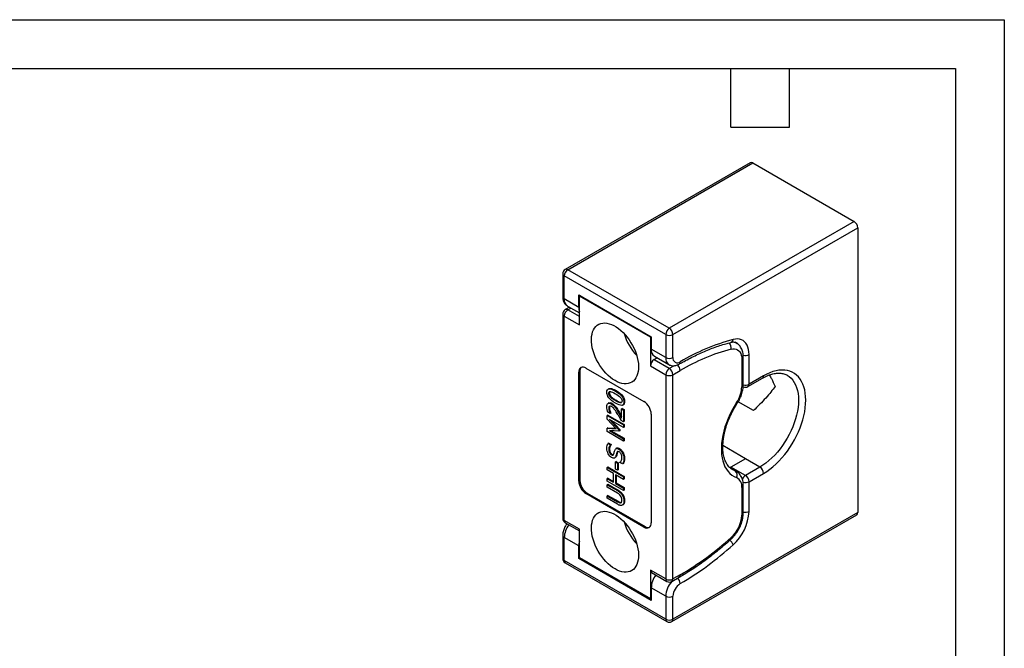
# Model space of a CAD drawing. Header units: millimetres. Extents: x 0 to 419, y 0 to 324.
# Tile 4 of 4: x 227 to 419, y 201 to 324. Entities that reach past the tile are written whole.
import ezdxf

# ---------------------------------------------------------------- set-up
doc = ezdxf.new("R2010")
doc.units = ezdxf.units.MM
doc.header["$LTSCALE"] = 1.5
doc.layers.add('TEXT', color=140, linetype='Continuous', lineweight=25)

msp = doc.modelspace()

# ---------------------------------------------------------------- linework, layer by layer
at = {"color": 7, "linetype": 'Continuous'}
for p, q in [((0, 323.85), (419.1, 323.85)), ((419.1, 323.85), (419.1, 0))]:
    msp.add_line(p, q, dxfattribs=at)
for p, q in [((369.51, 295.95), (333.44, 275.14)), ((333.94, 275.09), (370.01, 295.9)), ((370.01, 295.9), (389.81, 284.47)), ((389.81, 284.47), (353.74, 263.66)), ((354.45, 262.43), (390.51, 283.25)), ((390.51, 283.25), (390.51, 227.73)), ((353.74, 263.66), (333.94, 275.09)), ((332.94, 274.27), (332.94, 269.78)), ((353.04, 262.43), (333.24, 273.86)), ((333.24, 269.37), (333.24, 273.86)), ((336.07, 267.74), (333.24, 269.37)), ((336.07, 270.19), (350.21, 262.02)), ((336.07, 267.74), (336.07, 270.19)), ((336.38, 270), (336.21, 269.9)), ((350.07, 261.9), (336.21, 269.9)), ((336.21, 264.31), (336.21, 269.9)), ((334.26, 267.77), (333.44, 267.3)), ((333.86, 268), (336.21, 266.64)), ((333.94, 267.25), (334.55, 267.6)), ((336.21, 265.94), (333.94, 267.25)), ((332.94, 266.43), (332.94, 226.58)), ((333.24, 226.18), (333.24, 266.02)), ((333.24, 266.02), (336.21, 264.31)), ((350.07, 261.9), (350.21, 261.98)), ((350.07, 261.9), (350.07, 256.31)), ((350.21, 262.02), (350.21, 259.57)), ((353.04, 262.43), (353.04, 257.94)), ((354.45, 257.94), (354.45, 262.43)), ((353.04, 257.94), (350.21, 259.57)), ((366.85, 260.75), (366.49, 260.96)), ((351.38, 257.88), (350.77, 257.53)), ((353.74, 255.82), (350.77, 257.53)), ((350.83, 258.2), (353.66, 256.57)), ((367.88, 257.65), (367.88, 252.26)), ((368.18, 252.66), (368.18, 258.05)), ((369.3, 252.75), (369.3, 258.55)), ((337.48, 255.9), (348.79, 249.37)), ((350.07, 256.31), (353.04, 254.59)), ((354.67, 256.35), (353.74, 255.82)), ((336.07, 255.08), (336.28, 255.2)), ((336.07, 233.85), (336.07, 255.08)), ((336.28, 255.2), (336.28, 233.97)), ((353.04, 254.59), (353.04, 214.75)), ((354.45, 254.59), (355.86, 255.41)), ((354.45, 214.75), (354.45, 254.59)), ((369.09, 252.3), (371.92, 253.93)), ((372.13, 254.39), (369.3, 252.75)), ((341.93, 251.86), (341.79, 251.78)), ((342.05, 251.06), (341.9, 250.98)), ((342.38, 250.32), (342.24, 250.24)), ((343.35, 251.49), (343.21, 251.4)), ((341.94, 249.1), (341.8, 249.02)), ((342.06, 248.17), (341.92, 248.09)), ((342.56, 249.01), (342.42, 248.93)), ((343.2, 248.45), (343.06, 248.37)), ((343.35, 249.63), (343.21, 249.55)), ((344.31, 249.21), (344.17, 249.12)), ((344.31, 249.21), (344.43, 249.21)), ((344.57, 248), (344.43, 247.92)), ((344.43, 247.92), (344.8, 247.71)), ((344.43, 246.12), (344.43, 247.92)), ((344.57, 248), (344.94, 247.79)), ((344.63, 248.67), (344.77, 248.75)), ((345.01, 249.35), (344.86, 249.27)), ((370.14, 247.6), (367.18, 249.31)), ((341.76, 246.72), (341.62, 246.64)), ((341.62, 245.96), (341.62, 246.64)), ((341.62, 246.64), (344.8, 244.8)), ((343.39, 244.05), (341.62, 245.96)), ((342.19, 247.02), (341.74, 247.28)), ((341.76, 246.72), (344.94, 244.88)), ((342.16, 247.59), (342.02, 247.51)), ((342.33, 247.13), (342.19, 247.05)), ((342.33, 247.1), (342.19, 247.02)), ((342.19, 247.05), (342.19, 247.02)), ((342.33, 247.13), (342.33, 247.1)), ((343.75, 247.64), (343.6, 247.56)), ((344.94, 247.79), (344.8, 247.71)), ((344.8, 247.71), (344.8, 245.44)), ((344.94, 247.79), (344.94, 245.52)), ((350.21, 246.92), (350.21, 225.69)), ((341.76, 244.24), (341.62, 244.15)), ((341.62, 243.49), (341.62, 244.15)), ((341.62, 244.15), (343.39, 244.05)), ((341.76, 244.24), (343.3, 244.14)), ((342.06, 245.89), (343.92, 243.86)), ((344.8, 244.31), (342.06, 245.89)), ((342.52, 245.63), (344.06, 243.94)), ((344.8, 245.44), (344.35, 245.7)), ((344.94, 245.52), (344.8, 245.44)), ((344.94, 244.88), (344.8, 244.8)), ((344.8, 244.8), (344.8, 244.31)), ((344.94, 244.39), (344.8, 244.31)), ((344.94, 244.88), (344.94, 244.39)), ((344.8, 241.65), (341.62, 243.49)), ((343.92, 243.56), (342.06, 243.69)), ((342.06, 243.69), (344.8, 242.11)), ((342.38, 243.67), (344.94, 242.19)), ((344.06, 243.94), (343.92, 243.86)), ((343.92, 243.86), (343.92, 243.56)), ((344.06, 243.64), (343.92, 243.56)), ((344.06, 243.94), (344.06, 243.64)), ((344.94, 242.19), (344.8, 242.11)), ((344.8, 242.11), (344.8, 241.65)), ((344.94, 242.19), (344.94, 241.73)), ((341.91, 241.26), (341.77, 241.18)), ((341.77, 241.18), (342.27, 240.89)), ((341.91, 241.26), (342.41, 240.97)), ((342.41, 240.97), (342.27, 240.89)), ((342.41, 240.94), (342.27, 240.86)), ((342.27, 240.89), (342.27, 240.86)), ((342.41, 240.97), (342.41, 240.94)), ((343.46, 240.26), (343.32, 240.18)), ((344.03, 240.18), (343.89, 240.1)), ((344.94, 241.73), (344.8, 241.65)), ((368.59, 238.22), (364.19, 240.76)), ((342.07, 240.11), (341.93, 240.03)), ((342.57, 239.06), (342.43, 238.98)), ((343.06, 238.36), (343.2, 238.44)), ((343.47, 238.88), (343.33, 238.8)), ((343.61, 239.46), (343.47, 239.38)), ((344.71, 239.46), (344.57, 239.38)), ((345, 238.33), (344.85, 238.25)), ((341.76, 236.6), (341.62, 236.52)), ((341.62, 236.03), (341.62, 236.52)), ((341.62, 236.52), (344.8, 234.68)), ((341.76, 236.6), (344.94, 234.76)), ((343.35, 237.66), (343.21, 237.58)), ((343.21, 237.58), (343.6, 237.36)), ((343.21, 236.19), (343.21, 237.58)), ((343.35, 237.66), (343.74, 237.44)), ((343.74, 237.44), (343.6, 237.36)), ((343.6, 237.36), (343.6, 235.97)), ((343.74, 237.44), (343.74, 236.05)), ((344.08, 237.49), (344.08, 237.53)), ((344.61, 237.19), (344.08, 237.49)), ((344.75, 237.27), (344.61, 237.19)), ((366.85, 235.7), (365.61, 236.42)), ((366.61, 235.82), (365.69, 236.35)), ((368.59, 238.22), (365.76, 236.59)), ((368.59, 234.95), (365.76, 236.59)), ((371.42, 236.59), (368.59, 238.22)), ((371.42, 236.59), (368.59, 234.95)), ((342.86, 235.31), (341.62, 236.03)), ((341.76, 234.42), (341.62, 234.34)), ((341.76, 234.42), (342.86, 233.78)), ((342.86, 233.62), (342.86, 235.31)), ((343.6, 235.97), (343.21, 236.19)), ((343.24, 235.09), (343.24, 233.4)), ((344.8, 234.19), (343.24, 235.09)), ((343.38, 235.01), (343.38, 233.48)), ((343.74, 236.05), (343.6, 235.97)), ((344.94, 234.76), (344.8, 234.68)), ((344.8, 234.68), (344.8, 234.19)), ((344.94, 234.76), (344.94, 234.27)), ((366.84, 235.71), (366.61, 235.82)), ((369.3, 233.73), (372.13, 235.36)), ((336.07, 233.85), (336.28, 233.97)), ((341.62, 233.85), (341.62, 234.34)), ((341.62, 234.34), (342.86, 233.62)), ((344.8, 232.01), (341.62, 233.85)), ((341.76, 233.23), (341.62, 233.15)), ((341.62, 232.66), (341.62, 233.15)), ((341.62, 233.15), (343.6, 232)), ((343.61, 231.51), (341.62, 232.66)), ((341.76, 233.23), (343.74, 232.08)), ((343.38, 233.48), (343.24, 233.4)), ((343.24, 233.4), (344.8, 232.5)), ((343.38, 233.48), (344.94, 232.58)), ((344.94, 234.27), (344.8, 234.19)), ((344.94, 232.58), (344.8, 232.5)), ((344.8, 232.5), (344.8, 232.01)), ((344.94, 232.58), (344.94, 232.09)), ((367.88, 232.6), (367.88, 227.2)), ((368.18, 227.61), (368.18, 233)), ((369.3, 227.94), (369.3, 233.73)), ((337.48, 231.4), (337.69, 231.52)), ((348.79, 224.87), (337.48, 231.4)), ((337.69, 231.52), (349.01, 224.99)), ((341.76, 231.06), (341.62, 230.98)), ((341.62, 230.49), (341.62, 230.98)), ((341.62, 230.98), (343.6, 229.83)), ((341.76, 231.06), (343.74, 229.91)), ((343.74, 232.08), (343.6, 232)), ((344.71, 231.17), (344.57, 231.09)), ((344.94, 232.09), (344.8, 232.01)), ((343.6, 229.34), (341.62, 230.49)), ((343.74, 229.91), (343.6, 229.83)), ((344.38, 229.7), (344.24, 229.62)), ((344.71, 229.22), (344.57, 229.14)), ((345.01, 230.02), (344.86, 229.94)), ((354.24, 206.45), (390.31, 227.27)), ((390.51, 227.73), (354.45, 206.91)), ((336.21, 224.46), (333.24, 226.18)), ((333.44, 225.72), (336.21, 224.12)), ((348.79, 224.87), (349.01, 224.99)), ((332.94, 223.24), (332.94, 218.74)), ((336.21, 218.87), (336.21, 224.46)), ((333.24, 218.34), (333.24, 222.83)), ((336.07, 221.19), (333.24, 222.83)), ((336.07, 218.75), (336.07, 221.19)), ((353.04, 206.91), (333.24, 218.34)), ((333.44, 217.88), (353.24, 206.45)), ((336.24, 218.85), (336.07, 218.75)), ((350.21, 210.58), (336.07, 218.75)), ((350.07, 210.87), (336.21, 218.87)), ((353.04, 214.75), (350.07, 216.46)), ((350.07, 216.46), (350.07, 210.87)), ((350.27, 216), (353.24, 214.29)), ((355.86, 215.56), (354.45, 214.75)), ((354.24, 214.29), (355.66, 215.1)), ((353.04, 211.4), (350.21, 213.03)), ((350.21, 213.03), (350.21, 210.58)), ((353.04, 211.4), (353.04, 206.91)), ((354.45, 206.91), (354.45, 211.4)), ((350.21, 210.95), (350.07, 210.87))]:
    msp.add_line(p, q)
at = {"flags": 128}
for points in [[(343.14, 253.45), (342.68, 253.74), (342.23, 254.08), (341.78, 254.47), (341.35, 254.9), (340.94, 255.36), (340.55, 255.87), (340.18, 256.4), (339.85, 256.95), (339.54, 257.52), (339.28, 258.11), (339.05, 258.7), (338.86, 259.29), (338.71, 259.87), (338.61, 260.45), (338.55, 261.01), (338.54, 261.54), (338.58, 262.05), (338.66, 262.52), (338.78, 262.96), (338.95, 263.36), (339.16, 263.71), (339.4, 264.01), (339.69, 264.26), (340.01, 264.45), (340.36, 264.59), (340.74, 264.67), (341.14, 264.69), (341.56, 264.65), (342, 264.55), (342.45, 264.4), (342.91, 264.19), (343.37, 263.93), (343.82, 263.61), (344.27, 263.25), (344.71, 262.84), (345.13, 262.39), (345.53, 261.9), (345.91, 261.39), (346.26, 260.84), (346.58, 260.28), (346.87, 259.7), (347.12, 259.11), (347.33, 258.52), (347.49, 257.93), (347.62, 257.35), (347.7, 256.78), (347.73, 256.24), (347.72, 255.71), (347.66, 255.22), (347.56, 254.76), (347.41, 254.35), (347.23, 253.97), (347, 253.65), (346.73, 253.37), (346.43, 253.15), (346.09, 252.99), (345.73, 252.88), (345.33, 252.83), (344.92, 252.84), (344.49, 252.9), (344.05, 253.03), (343.59, 253.21), (343.14, 253.45)], [(369.3, 258.55), (369.27, 259.06), (369.2, 259.54), (369.08, 259.99), (368.91, 260.38), (368.69, 260.73), (368.43, 261.02), (368.13, 261.25), (367.8, 261.42), (367.43, 261.53), (367.04, 261.57), (366.62, 261.55), (366.18, 261.47)], [(365.81, 259.6), (366.16, 259.66), (366.48, 259.66), (366.79, 259.59), (367.07, 259.47), (367.31, 259.29), (367.51, 259.05), (367.67, 258.77), (367.79, 258.43), (367.86, 258.06), (367.88, 257.65)], [(376.74, 254.51), (376.75, 254.51), (377.15, 254.24), (377.51, 253.91), (377.84, 253.53), (378.13, 253.1), (378.38, 252.63), (378.58, 252.1), (378.74, 251.54), (378.86, 250.94), (378.93, 250.3), (378.95, 249.63), (378.93, 248.93), (378.86, 248.22), (378.74, 247.48), (378.58, 246.73), (378.38, 245.97), (378.13, 245.21), (377.84, 244.45), (377.51, 243.69), (377.15, 242.94), (376.75, 242.21), (376.31, 241.49), (375.85, 240.8), (375.36, 240.14), (374.84, 239.51), (374.3, 238.91), (373.75, 238.36), (373.18, 237.84), (372.6, 237.37), (372.01, 236.95), (371.42, 236.59)], [(372.13, 235.36), (372.74, 235.74), (373.36, 236.18), (373.96, 236.66), (374.56, 237.19), (375.14, 237.76), (375.7, 238.37), (376.25, 239.01), (376.77, 239.69), (377.26, 240.4), (377.73, 241.14), (378.17, 241.89), (378.57, 242.66), (378.93, 243.45), (379.26, 244.24), (379.55, 245.03), (379.8, 245.83), (380, 246.61), (380.16, 247.39), (380.27, 248.16), (380.34, 248.91), (380.37, 249.63), (380.34, 250.33), (380.27, 250.99), (380.16, 251.63), (380, 252.22), (379.8, 252.78), (379.55, 253.29), (379.26, 253.75), (378.93, 254.16), (378.57, 254.52), (378.17, 254.83), (377.73, 255.08), (377.26, 255.28), (376.77, 255.41), (376.25, 255.49), (375.7, 255.51), (375.14, 255.47), (374.56, 255.37), (373.96, 255.21), (373.36, 254.99), (372.74, 254.72), (372.13, 254.39)], [(366.86, 249.15), (366.4, 248.4), (365.96, 247.62), (365.56, 246.83), (365.2, 246.03), (364.88, 245.22), (364.6, 244.41), (364.37, 243.6), (364.18, 242.8), (364.04, 242.01), (363.94, 241.24), (363.9, 240.49), (363.9, 239.76), (363.94, 239.06), (364.04, 238.4), (364.18, 237.78), (364.37, 237.19), (364.6, 236.66), (364.88, 236.16), (365.2, 235.72), (365.56, 235.34), (365.96, 235.01), (366.4, 234.73), (366.86, 234.52)], [(366.99, 249.02), (367, 249.02), (366.98, 249.04), (366.94, 249.09), (366.86, 249.15)], [(365.76, 236.59), (365.63, 236.49), (365.58, 236.45)], [(366.61, 235.82), (366.16, 236.02), (366.09, 236.06)], [(343.14, 216.7), (342.68, 217), (342.23, 217.34), (341.78, 217.72), (341.35, 218.15), (340.94, 218.62), (340.55, 219.12), (340.18, 219.65), (339.85, 220.21), (339.54, 220.78), (339.28, 221.36), (339.05, 221.95), (338.86, 222.54), (338.71, 223.13), (338.61, 223.7), (338.55, 224.26), (338.54, 224.8), (338.58, 225.3), (338.66, 225.78), (338.78, 226.22), (338.95, 226.61), (339.16, 226.96), (339.4, 227.26), (339.69, 227.51), (340.01, 227.71), (340.36, 227.84), (340.74, 227.92), (341.14, 227.95), (341.56, 227.91), (342, 227.81), (342.45, 227.66), (342.91, 227.45), (343.37, 227.18), (343.82, 226.86), (344.27, 226.5), (344.71, 226.09), (345.13, 225.64), (345.53, 225.16), (345.91, 224.64), (346.26, 224.1), (346.58, 223.53), (346.87, 222.96), (347.12, 222.37), (347.33, 221.78), (347.49, 221.19), (347.62, 220.61), (347.7, 220.04), (347.73, 219.49), (347.72, 218.97), (347.66, 218.48), (347.56, 218.02), (347.41, 217.6), (347.23, 217.23), (347, 216.9), (346.73, 216.63), (346.43, 216.41), (346.09, 216.24), (345.73, 216.13), (345.33, 216.08), (344.92, 216.09), (344.49, 216.16), (344.05, 216.28), (343.59, 216.47), (343.14, 216.7)]]:
    msp.add_lwpolyline(points, dxfattribs=at)
for centre, radius, start, end in [((369.71, 295.5), 0.503, 54.3824, 114.3071), ((388.98, 283.18), 1.54, 2.6055, 57.3945), ((333.94, 274.27), 1, 119.9973, 180), ((334.77, 273.79), 1.54, 122.6055, 177.3945), ((333.65, 274.68), 0.503, 54.3824, 114.3071), ((333.44, 274.32), 0.503, 185.6948, 245.6253), ((333.44, 269.83), 0.503, 185.6948, 245.6253), ((334.7, 269.21), 1.47, 173.5491, 235.1388), ((333.94, 266.43), 1, 119.9973, 180), ((334.77, 265.95), 1.54, 122.6055, 177.3945), ((333.65, 266.84), 0.503, 54.3824, 114.3071), ((338.1, 267.69), 2.04, 178.5981, 201.506), ((333.44, 266.48), 0.503, 185.6948, 245.6253), ((354.57, 262.36), 1.54, 122.6055, 177.3945), ((352.91, 262.36), 1.54, 2.6055, 57.3945), ((355.33, 265.79), 10.89, 196.8589, 223.1357), ((353.74, 263.8), 1.54, 242.6097, 297.3903), ((377.12, 221.09), 41.83, 105.1556, 120.5368), ((365.51, 261.55), 0.677, 288.6399, 353.065), ((351.67, 259.41), 1.47, 173.5491, 235.1388), ((376.3, 220.77), 40.22, 105.1209, 120.5392), ((364.54, 259.85), 1.29, 348.4399, 49.0593), ((365.96, 259.18), 1.8, 60.1122, 87.8705), ((365.96, 259.32), 1.76, 37.2842, 59.867), ((351.6, 256.24), 1.54, 122.6055, 177.3945), ((354.52, 257.79), 1.5, 174.0838, 234.5524), ((353.74, 259.31), 1.54, 242.6097, 297.3903), ((355.31, 257.8), 0.873, 170.786, 309.2033), ((367.68, 258.1), 0.503, 294.376, 354.2895), ((368.59, 259.95), 1.58, 254.0851, 296.9316), ((336.93, 255.22), 0.873, 50.7967, 189.214), ((337.33, 255.29), 1.06, 134.4113, 184.8208), ((354.57, 254.52), 1.54, 122.6055, 177.3945), ((352.91, 254.52), 1.54, 2.6055, 57.3945), ((354.32, 255.34), 1.55, 2.6484, 49.7267), ((355.39, 257.06), 0.479, 304.0377, 7.2577), ((353.74, 255.96), 1.54, 242.6097, 297.3903), ((371.65, 254.33), 0.48, 304.0564, 7.2558), ((361.96, 252.49), 5.93, 325.7851, 357.7725), ((367.68, 252.71), 0.503, 294.3747, 354.3052), ((368.59, 253.16), 1, 243.8821, 299.9973), ((368.59, 254.13), 1.55, 254.4374, 297.302), ((368.82, 252.69), 0.48, 304.0564, 7.2558), ((347.14, 246.78), 3.07, 2.6055, 57.3945), ((370.59, 235.29), 1.54, 2.6055, 57.3945), ((366.03, 235.03), 0.979, 328.6813, 53.5861), ((366, 232.83), 1.9, 353.0399, 62.8989), ((369.42, 233.66), 1.54, 122.6628, 159.079), ((367.76, 233.66), 1.54, 2.6055, 57.3945), ((339.14, 233.99), 3.07, 182.6055, 237.3945), ((339.35, 234.11), 3.07, 182.6055, 237.3945), ((367.68, 233.05), 0.503, 294.376, 354.2895), ((368.59, 235.13), 1.57, 252.9517, 296.9547), ((361.65, 227.51), 6.24, 311.7525, 357.185), ((359.91, 228.42), 9.4, 311.8525, 357.0662), ((367.68, 227.66), 0.503, 294.3747, 354.3052), ((368.59, 229.34), 1.58, 255.0206, 296.9163), ((390.02, 227.67), 0.493, 305.0133, 6.2988), ((333.94, 226.58), 1, 180, 240.0027), ((333.44, 226.63), 0.503, 185.6948, 245.6253), ((333.71, 226.11), 0.48, 172.7442, 235.9436), ((337.86, 222.6), 4.63, 143.879, 177.1837), ((355.33, 229.05), 10.89, 196.8589, 223.1357), ((349.35, 225.55), 0.873, 230.7967, 9.214), ((349.61, 225.86), 1.06, 235.1825, 285.5864), ((333.44, 223.29), 0.504, 185.9508, 245.603), ((339.74, 221.14), 3.68, 164.0361, 179.2221), ((325.56, 267.3), 59.96, 300.3608, 312.1665), ((324.37, 267.62), 62.32, 300.3594, 312.1432), ((364.21, 220.69), 2.1, 19.972, 50.6328), ((365.52, 222.72), 0.318, 320.9529, 25.4836), ((333.94, 218.74), 1, 180, 240.0027), ((333.44, 218.79), 0.503, 185.6948, 245.6253), ((333.73, 218.28), 0.493, 173.7012, 234.9867), ((350.54, 216.4), 0.48, 172.7442, 235.9436), ((354.7, 212.85), 4.5, 143.3959, 177.6669), ((355.37, 215.51), 0.493, 305.0133, 6.2988), ((353.53, 214.69), 0.493, 173.7012, 234.9867), ((353.74, 216.11), 1.54, 242.6097, 297.3903), ((357.71, 211.16), 4.68, 138.3477, 177.0876), ((353.74, 215.15), 1, 240.0027, 299.9973), ((353.97, 214.69), 0.48, 304.0564, 7.2558), ((357.52, 211.26), 3.07, 122.6055, 177.3945), ((354.29, 213.76), 1.57, 3.0258, 47.7023), ((353.74, 212.76), 1.54, 242.6097, 297.3903), ((353.51, 206.85), 0.48, 172.7442, 235.9436), ((353.74, 208.27), 1.54, 242.6097, 297.3903), ((353.74, 207.32), 1, 240.0027, 299.9973), ((353.97, 206.85), 0.48, 304.0564, 7.2558)]:
    msp.add_arc(centre, radius, start, end)
for points, knots in [([(332.94, 269.78), (332.95, 269.7), (332.95, 269.51), (333, 269.22), (333.09, 268.91), (333.22, 268.62), (333.4, 268.38), (333.6, 268.16), (333.77, 268.06), (333.85, 268.01)], [0, 0, 0, 0, 0.1031346, 0.266662, 0.4236716, 0.5742391, 0.719774, 0.8621037, 1, 1, 1, 1]), ([(355.66, 256.67), (355.87, 256.79), (356.5, 257.15), (357.53, 257.7), (358.75, 258.31), (359.97, 258.88), (361.18, 259.4), (362.39, 259.87), (363.58, 260.29), (364.7, 260.64), (365.41, 260.83), (365.73, 260.91)], [0, 0, 0, 0, 0.0630389, 0.1829928, 0.3029376, 0.4228786, 0.54282, 0.6627688, 0.7827336, 0.9027248, 1, 1, 1, 1]), ([(365.73, 260.91), (365.78, 260.92), (365.92, 260.96), (366.15, 260.99), (366.39, 260.98), (366.6, 260.94), (366.75, 260.9), (366.82, 260.85), (366.84, 260.83)], [0, 0, 0, 0, 0.099863, 0.294379, 0.491765, 0.697264, 0.918129, 1, 1, 1, 1]), ([(368.18, 258.05), (368.18, 258.14), (368.17, 258.38), (368.13, 258.77), (368.03, 259.21), (367.87, 259.61), (367.67, 259.98), (367.43, 260.29), (367.16, 260.55), (366.96, 260.68), (366.86, 260.74)], [0, 0, 0, 0, 0.0764464, 0.2175364, 0.3583893, 0.4969971, 0.6318242, 0.7620567, 0.8879023, 1, 1, 1, 1]), ([(353.66, 256.57), (353.66, 256.57), (353.75, 256.5), (353.95, 256.43), (354.24, 256.35), (354.55, 256.33), (354.86, 256.36), (355.18, 256.44), (355.44, 256.55), (355.6, 256.64), (355.66, 256.67)], [0, 0, 0, 0, 0.009124, 0.15666, 0.302001, 0.447557, 0.596008, 0.749726, 0.910252, 1, 1, 1, 1]), ([(371.92, 253.93), (372.01, 253.98), (372.28, 254.13), (372.71, 254.35), (373.22, 254.56), (373.72, 254.72), (374.2, 254.83), (374.66, 254.9), (375.1, 254.93), (375.52, 254.9), (375.92, 254.84), (376.3, 254.72), (376.57, 254.61), (376.71, 254.52), (376.74, 254.5)], [0, 0, 0, 0, 0.047373, 0.137789, 0.228116, 0.318445, 0.408914, 0.499753, 0.59129, 0.683973, 0.778356, 0.875022, 0.974332, 1, 1, 1, 1]), ([(373.24, 254.55), (373.38, 254.32), (373.82, 253.61), (374.14, 252.81), (374.36, 252.28)], [0, 0, 0, 0, 0.332304, 1, 1, 1, 1]), ([(341.55, 251.19), (341.55, 251.59), (341.69, 251.81), (342.24, 251.87), (342.65, 251.72), (343.21, 251.4)], [0, 0, 0, 0, 0.5, 0.5, 1, 1, 1, 1]), ([(341.93, 251.86), (341.99, 251.89), (342.13, 251.94), (342.45, 251.9), (342.87, 251.75), (343.18, 251.58), (343.35, 251.49)], [0, 0, 0, 0, 0.147071, 0.379948, 0.661474, 1, 1, 1, 1]), ([(366.99, 249.02), (367.05, 249.1), (367.19, 249.33), (367.41, 249.72), (367.64, 250.2), (367.83, 250.69), (367.98, 251.19), (368.09, 251.68), (368.16, 252.18), (368.17, 252.5), (368.18, 252.66)], [0, 0, 0, 0, 0.070681, 0.201933, 0.333354, 0.46507, 0.5973, 0.73025, 0.864088, 1, 1, 1, 1]), ([(374.36, 252.28), (373.89, 251.62), (373.28, 250.86), (372.19, 249.65), (371.81, 249.24), (371, 248.42), (370.57, 248.01), (370.14, 247.6)], [0, 0, 0, 0, 0.5, 0.5, 0.75, 0.75, 1, 1, 1, 1]), ([(343.21, 249.05), (342.64, 249.38), (342.22, 249.72), (341.68, 250.41), (341.55, 250.79), (341.55, 251.19)], [0, 0, 0, 0, 0.5, 0.5, 1, 1, 1, 1]), ([(342.11, 251.33), (342.09, 251.29), (342.05, 251.22), (342.05, 251.12), (342.05, 251.06)], [0, 0, 0, 0, 0.467134, 1, 1, 1, 1]), ([(343.21, 249.55), (343, 249.67), (342.81, 249.79), (342.48, 250.02), (342.35, 250.13), (342.24, 250.24)], [0, 0, 0, 0, 0.5, 0.5, 1, 1, 1, 1]), ([(342.38, 250.32), (342.49, 250.21), (342.63, 250.1), (342.96, 249.87), (343.14, 249.75), (343.35, 249.63)], [0, 0, 0, 0, 0.5, 0.5, 1, 1, 1, 1]), ([(343.21, 251.4), (343.78, 251.07), (344.2, 250.74), (344.73, 250.04), (344.86, 249.67), (344.86, 249.27)], [0, 0, 0, 0, 0.5, 0.5, 1, 1, 1, 1]), ([(343.35, 251.49), (343.92, 251.16), (344.34, 250.82), (344.87, 250.13), (345.01, 249.75), (345.01, 249.35)], [0, 0, 0, 0, 0.5, 0.5, 1, 1, 1, 1]), ([(341.55, 248.34), (341.55, 248.68), (341.63, 248.9), (341.94, 249.11), (342.15, 249.08), (342.42, 248.93)], [0, 0, 0, 0, 0.5, 0.5, 1, 1, 1, 1]), ([(341.74, 247.28), (341.7, 247.41), (341.65, 247.58), (341.57, 247.99), (341.55, 248.17), (341.55, 248.34)], [0, 0, 0, 0, 0.5, 0.5, 1, 1, 1, 1]), ([(341.95, 249.09), (341.96, 249.1), (342.03, 249.16), (342.25, 249.16), (342.46, 249.06), (342.56, 249.01)], [0, 0, 0, 0, 0.083176, 0.519807, 1, 1, 1, 1]), ([(342.45, 248.41), (342.4, 248.44), (342.31, 248.48), (342.19, 248.51), (342.12, 248.49), (342.1, 248.48)], [0, 0, 0, 0, 0.36865, 0.696549, 1, 1, 1, 1]), ([(343.58, 247.03), (343.31, 247.46), (343.1, 247.78), (342.78, 248.17), (342.62, 248.31), (342.45, 248.41)], [0, 0, 0, 0, 0.5, 0.5, 1, 1, 1, 1]), ([(343.06, 248.37), (343.15, 248.25), (343.24, 248.13), (343.43, 247.85), (343.52, 247.71), (343.6, 247.56)], [0, 0, 0, 0, 0.5, 0.5, 1, 1, 1, 1]), ([(343.2, 248.45), (343.29, 248.34), (343.39, 248.21), (343.57, 247.93), (343.66, 247.79), (343.75, 247.64)], [0, 0, 0, 0, 0.5, 0.5, 1, 1, 1, 1]), ([(344.17, 249.12), (344.05, 249.14), (343.92, 249.18), (343.62, 249.32), (343.43, 249.42), (343.21, 249.55)], [0, 0, 0, 0, 0.5, 0.5, 1, 1, 1, 1]), ([(344.86, 249.27), (344.86, 248.87), (344.73, 248.65), (344.18, 248.59), (343.77, 248.73), (343.21, 249.05)], [0, 0, 0, 0, 0.5, 0.5, 1, 1, 1, 1]), ([(343.35, 249.63), (343.57, 249.51), (343.76, 249.41), (344.06, 249.27), (344.19, 249.22), (344.31, 249.21)], [0, 0, 0, 0, 0.5, 0.5, 1, 1, 1, 1]), ([(344.51, 249.48), (344.51, 249.33), (344.48, 249.24), (344.36, 249.13), (344.28, 249.11), (344.17, 249.12)], [0, 0, 0, 0, 0.5, 0.5, 1, 1, 1, 1]), ([(345.01, 249.35), (345, 249.26), (344.99, 249.08), (344.91, 248.88), (344.83, 248.78), (344.77, 248.76), (344.77, 248.75)], [0, 0, 0, 0, 0.352269, 0.672022, 0.981863, 1, 1, 1, 1]), ([(366.1, 236.07), (366.06, 236.08), (365.91, 236.17), (365.66, 236.36), (365.36, 236.65), (365.1, 236.98), (364.86, 237.36), (364.66, 237.78), (364.5, 238.23), (364.36, 238.72), (364.27, 239.25), (364.2, 239.81), (364.18, 240.39), (364.19, 241.01), (364.24, 241.65), (364.32, 242.31), (364.45, 242.99), (364.61, 243.68), (364.8, 244.38), (365.04, 245.09), (365.31, 245.79), (365.61, 246.5), (365.94, 247.2), (366.31, 247.89), (366.66, 248.49), (366.9, 248.86), (366.99, 249.02)], [0, 0, 0, 0, 0.014451, 0.0622457, 0.1096748, 0.1559904, 0.2010583, 0.2450895, 0.2883806, 0.3311934, 0.3737257, 0.416116, 0.458457, 0.500797, 0.5431716, 0.5856041, 0.6281052, 0.6706774, 0.7133175, 0.756019, 0.7987733, 0.8415705, 0.8844002, 0.9272513, 0.9701129, 1, 1, 1, 1]), ([(342.02, 247.51), (342.04, 247.42), (342.07, 247.34), (342.14, 247.17), (342.17, 247.1), (342.19, 247.05)], [0, 0, 0, 0, 0.5, 0.5, 1, 1, 1, 1]), ([(342.16, 247.59), (342.18, 247.51), (342.21, 247.42), (342.28, 247.25), (342.31, 247.18), (342.33, 247.13)], [0, 0, 0, 0, 0.5, 0.5, 1, 1, 1, 1]), ([(344.35, 245.7), (344.21, 245.94), (344.09, 246.17), (343.84, 246.6), (343.71, 246.82), (343.58, 247.03)], [0, 0, 0, 0, 0.5, 0.5, 1, 1, 1, 1]), ([(343.6, 247.56), (343.75, 247.32), (343.9, 247.06), (344.21, 246.5), (344.34, 246.28), (344.43, 246.12)], [0, 0, 0, 0, 0.5, 0.5, 1, 1, 1, 1]), ([(343.75, 247.64), (343.83, 247.5), (344, 247.21), (344.23, 246.82), (344.37, 246.56), (344.43, 246.45)], [0, 0, 0, 0, 0.356587, 0.738084, 1, 1, 1, 1]), ([(342.47, 238.45), (342.21, 238.6), (342, 238.84), (341.65, 239.5), (341.56, 239.85), (341.56, 240.21)], [0, 0, 0, 0, 0.5, 0.5, 1, 1, 1, 1]), ([(342.27, 240.86), (342.18, 240.79), (342.1, 240.69), (341.96, 240.4), (341.93, 240.23), (341.93, 240.03)], [0, 0, 0, 0, 0.5, 0.5, 1, 1, 1, 1]), ([(342.41, 240.94), (342.32, 240.87), (342.24, 240.77), (342.1, 240.48), (342.07, 240.31), (342.07, 240.11)], [0, 0, 0, 0, 0.5, 0.5, 1, 1, 1, 1]), ([(343.09, 239.83), (343.16, 240.05), (343.26, 240.17), (343.53, 240.25), (343.69, 240.21), (343.89, 240.1)], [0, 0, 0, 0, 0.5, 0.5, 1, 1, 1, 1]), ([(343.47, 240.24), (343.5, 240.27), (343.59, 240.33), (343.79, 240.3), (343.95, 240.22), (344.03, 240.18)], [0, 0, 0, 0, 0.254039, 0.611036, 1, 1, 1, 1]), ([(344.03, 240.18), (344.16, 240.11), (344.28, 240.01), (344.52, 239.75), (344.62, 239.61), (344.71, 239.46)], [0, 0, 0, 0, 0.5, 0.5, 1, 1, 1, 1]), ([(341.93, 240.03), (341.93, 239.8), (341.97, 239.59), (342.16, 239.21), (342.28, 239.07), (342.43, 238.98)], [0, 0, 0, 0, 0.5, 0.5, 1, 1, 1, 1]), ([(342.07, 240.11), (342.07, 239.89), (342.11, 239.68), (342.3, 239.29), (342.42, 239.15), (342.57, 239.06)], [0, 0, 0, 0, 0.5, 0.5, 1, 1, 1, 1]), ([(342.43, 238.98), (342.56, 238.9), (342.67, 238.88), (342.83, 238.96), (342.88, 239.04), (342.92, 239.18)], [0, 0, 0, 0, 0.5, 0.5, 1, 1, 1, 1]), ([(342.57, 239.06), (342.64, 239.03), (342.74, 238.97), (342.81, 238.99), (342.84, 239)], [0, 0, 0, 0, 0.708869, 1, 1, 1, 1]), ([(342.92, 239.18), (342.94, 239.27), (342.97, 239.38), (343.03, 239.64), (343.06, 239.75), (343.09, 239.83)], [0, 0, 0, 0, 0.5, 0.5, 1, 1, 1, 1]), ([(343.47, 239.38), (343.44, 239.28), (343.42, 239.19), (343.38, 239.03), (343.36, 238.92), (343.33, 238.8)], [0, 0, 0, 0, 0.5, 0.5, 1, 1, 1, 1]), ([(343.96, 239.55), (343.83, 239.62), (343.73, 239.65), (343.57, 239.59), (343.51, 239.51), (343.47, 239.38)], [0, 0, 0, 0, 0.5, 0.5, 1, 1, 1, 1]), ([(343.61, 239.46), (343.58, 239.36), (343.56, 239.27), (343.52, 239.11), (343.5, 239), (343.47, 238.88)], [0, 0, 0, 0, 0.5, 0.5, 1, 1, 1, 1]), ([(343.69, 239.62), (343.68, 239.61), (343.64, 239.58), (343.63, 239.52), (343.61, 239.46)], [0, 0, 0, 0, 0.092127, 1, 1, 1, 1]), ([(343.89, 240.1), (344.02, 240.03), (344.14, 239.93), (344.38, 239.67), (344.48, 239.53), (344.57, 239.38)], [0, 0, 0, 0, 0.5, 0.5, 1, 1, 1, 1]), ([(344.49, 238.43), (344.49, 238.7), (344.44, 238.93), (344.25, 239.32), (344.12, 239.46), (343.96, 239.55)], [0, 0, 0, 0, 0.5, 0.5, 1, 1, 1, 1]), ([(344.08, 237.53), (344.21, 237.61), (344.31, 237.74), (344.45, 238.06), (344.49, 238.24), (344.49, 238.43)], [0, 0, 0, 0, 0.5, 0.5, 1, 1, 1, 1]), ([(344.57, 239.38), (344.66, 239.2), (344.73, 239.03), (344.83, 238.68), (344.85, 238.47), (344.85, 238.25)], [0, 0, 0, 0, 0.5, 0.5, 1, 1, 1, 1]), ([(344.85, 238.25), (344.85, 237.98), (344.83, 237.77), (344.73, 237.45), (344.68, 237.31), (344.61, 237.19)], [0, 0, 0, 0, 0.5, 0.5, 1, 1, 1, 1]), ([(344.71, 239.46), (344.8, 239.29), (344.87, 239.11), (344.97, 238.76), (345, 238.56), (345, 238.33)], [0, 0, 0, 0, 0.5, 0.5, 1, 1, 1, 1]), ([(345, 238.33), (345, 238.07), (344.97, 237.85), (344.88, 237.54), (344.82, 237.39), (344.75, 237.27)], [0, 0, 0, 0, 0.5, 0.5, 1, 1, 1, 1]), ([(368.18, 233), (368.18, 233.09), (368.17, 233.33), (368.13, 233.72), (368.03, 234.16), (367.87, 234.56), (367.67, 234.93), (367.43, 235.24), (367.15, 235.5), (366.95, 235.66), (366.83, 235.71), (366.83, 235.71)], [0, 0, 0, 0, 0.075512, 0.214878, 0.354009, 0.490923, 0.624102, 0.752742, 0.87705, 0.998017, 1, 1, 1, 1]), ([(343.6, 232), (343.82, 231.87), (344.01, 231.74), (344.33, 231.45), (344.46, 231.29), (344.57, 231.09)], [0, 0, 0, 0, 0.5, 0.5, 1, 1, 1, 1]), ([(344.24, 230.99), (344.16, 231.09), (344.07, 231.19), (343.88, 231.35), (343.75, 231.43), (343.61, 231.51)], [0, 0, 0, 0, 0.5, 0.5, 1, 1, 1, 1]), ([(343.74, 232.08), (343.96, 231.96), (344.15, 231.82), (344.47, 231.54), (344.6, 231.37), (344.71, 231.17)], [0, 0, 0, 0, 0.5, 0.5, 1, 1, 1, 1]), ([(344.5, 230.15), (344.5, 230.3), (344.48, 230.45), (344.39, 230.74), (344.33, 230.87), (344.24, 230.99)], [0, 0, 0, 0, 0.5, 0.5, 1, 1, 1, 1]), ([(344.57, 231.09), (344.67, 230.92), (344.74, 230.74), (344.84, 230.37), (344.86, 230.17), (344.86, 229.94)], [0, 0, 0, 0, 0.5, 0.5, 1, 1, 1, 1]), ([(344.71, 231.17), (344.81, 231), (344.89, 230.82), (344.98, 230.45), (345.01, 230.25), (345.01, 230.02)], [0, 0, 0, 0, 0.5, 0.5, 1, 1, 1, 1]), ([(343.6, 229.83), (343.75, 229.75), (343.87, 229.69), (344.07, 229.61), (344.16, 229.6), (344.24, 229.62)], [0, 0, 0, 0, 0.5, 0.5, 1, 1, 1, 1]), ([(344.57, 229.14), (344.46, 229.07), (344.33, 229.06), (344.02, 229.13), (343.83, 229.21), (343.6, 229.34)], [0, 0, 0, 0, 0.5, 0.5, 1, 1, 1, 1]), ([(343.74, 229.91), (343.89, 229.83), (344.01, 229.77), (344.21, 229.7), (344.3, 229.69), (344.38, 229.7)], [0, 0, 0, 0, 0.5, 0.5, 1, 1, 1, 1]), ([(365.77, 222.52), (365.84, 222.58), (366.03, 222.76), (366.33, 223.08), (366.66, 223.48), (366.97, 223.91), (367.25, 224.37), (367.49, 224.84), (367.71, 225.33), (367.89, 225.82), (368.02, 226.31), (368.12, 226.81), (368.17, 227.24), (368.18, 227.51), (368.18, 227.61)], [0, 0, 0, 0, 0.048276, 0.137614, 0.226616, 0.315383, 0.404029, 0.492686, 0.581467, 0.6705, 0.759931, 0.849893, 0.940481, 1, 1, 1, 1]), ([(333.76, 225.53), (333.7, 225.45), (333.55, 225.25), (333.37, 224.91), (333.2, 224.53), (333.07, 224.15), (332.98, 223.75), (332.95, 223.45), (332.94, 223.28), (332.94, 223.24)], [0, 0, 0, 0, 0.127006, 0.288818, 0.45119, 0.614727, 0.780286, 0.948544, 1, 1, 1, 1]), ([(355.66, 215.1), (355.88, 215.23), (356.51, 215.6), (357.56, 216.25), (358.8, 217.06), (360.04, 217.92), (361.28, 218.82), (362.5, 219.77), (363.72, 220.75), (364.81, 221.67), (365.49, 222.27), (365.77, 222.52)], [0, 0, 0, 0, 0.064132, 0.185767, 0.307391, 0.429002, 0.550597, 0.672176, 0.793737, 0.915279, 1, 1, 1, 1])]:
    msp.add_open_spline(points, degree=3, knots=knots)
for points in [[(341.9, 250.98), (341.9, 251.26), (342.02, 251.36), (342.23, 251.33)], [(342.24, 250.24), (342.02, 250.47), (341.9, 250.71), (341.9, 250.98)], [(342.05, 251.06), (342.05, 250.79), (342.16, 250.55), (342.38, 250.32)], [(342.23, 251.33), (342.45, 251.3), (342.77, 251.16), (343.21, 250.9)], [(343.21, 250.9), (343.64, 250.65), (343.97, 250.43), (344.18, 250.21)], [(344.18, 250.21), (344.4, 249.98), (344.51, 249.75), (344.51, 249.48)], [(342.05, 248.46), (341.96, 248.4), (341.92, 248.27), (341.92, 248.09)], [(341.92, 248.09), (341.92, 247.91), (341.96, 247.7), (342.02, 247.51)], [(342.19, 248.54), (342.1, 248.48), (342.06, 248.35), (342.06, 248.17)], [(342.06, 248.17), (342.06, 247.99), (342.1, 247.79), (342.16, 247.59)], [(342.42, 248.93), (342.67, 248.78), (342.88, 248.59), (343.06, 248.37)], [(342.56, 249.01), (342.82, 248.86), (343.02, 248.67), (343.2, 248.45)], [(341.56, 240.21), (341.56, 240.62), (341.63, 240.95), (341.77, 241.18)], [(343.04, 238.35), (342.9, 238.28), (342.72, 238.3), (342.47, 238.45)], [(343.33, 238.8), (343.27, 238.58), (343.19, 238.43), (343.04, 238.35)], [(343.47, 238.88), (343.41, 238.66), (343.33, 238.51), (343.19, 238.44)], [(344.24, 229.62), (344.42, 229.65), (344.5, 229.83), (344.5, 230.15)], [(344.86, 229.94), (344.86, 229.51), (344.77, 229.25), (344.57, 229.14)], [(345.01, 230.02), (345.01, 229.59), (344.91, 229.33), (344.71, 229.22)]]:
    msp.add_open_spline(points, degree=3)
at = {"layer": 'TEXT'}
for p, q in [((9.52, 314.32), (409.57, 314.32)), ((365.76, 302.89), (365.76, 314.32)), ((377.19, 302.89), (377.19, 314.32)), ((409.57, 314.32), (409.57, 9.52)), ((365.76, 302.89), (377.19, 302.89))]:
    msp.add_line(p, q, dxfattribs=at)

doc.saveas('drawing.dxf')
